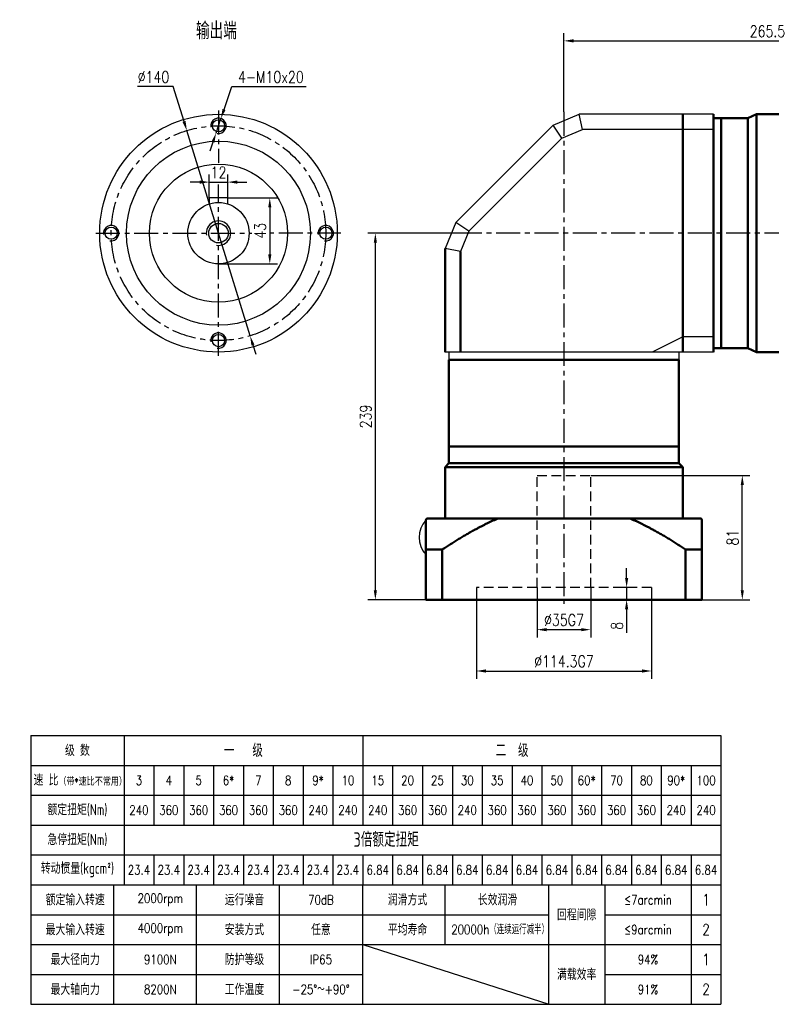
# Model space of a CAD drawing. Header units: inches. Extents: x 55 to 1027, y 11 to 695.
# Tile 1 of 3: x 55 to 546, y 11 to 652. Entities that reach past the tile are written whole.
import ezdxf

# ---------------------------------------------------------------- set-up
doc = ezdxf.new("R2010")
doc.units = ezdxf.units.IN
doc.header["$LTSCALE"] = 25
doc.header["$MEASUREMENT"] = 0
for name, pattern in [('CENTER', [2, 1.25, -0.25, 0.25, -0.25]), ('HIDDEN', [0.375, 0.25, -0.125]), ('实线', [0])]:
    doc.linetypes.add(name, pattern=pattern)
for name, color, linetype in [('1轮廓实线层', 7, 'Continuous'), ('2细线层', 4, 'Continuous'), ('3中心线层', 1, 'CENTER'), ('4虚线层', 6, 'HIDDEN'), ('6文字层', 3, 'Continuous'), ('7标注层', 4, 'Continuous')]:
    doc.layers.add(name, color=color, linetype=linetype)
doc.layers.add('可见 (ISO)', color=7, linetype='实线', lineweight=50)
doc.styles.add('PC_TEXTSTYLE', font='isocp.shx', dxfattribs={"width": 0.8, "bigfont": 'HZFS.SHX'})
doc.styles.add('TH_GBDIM', font='romans.shx', dxfattribs={"width": 0.8, "bigfont": 'gbcbig.shx'})
doc.dimstyles.new('直径标注A3', dxfattribs={"dimscale": 2.5, "dimtxt": 3.5, "dimasz": 3, "dimexe": 2, "dimexo": 0.0625, "dimgap": 1, "dimtad": 1, "dimtih": 1, "dimtoh": 1, "dimdsep": 46, "dimtxsty": 'PC_TEXTSTYLE', "dimsah": 1, "dimcen": 0.09, "dimclrt": 3, "dimadec": 0, "dimazin": 0, "dimtfac": 0.7, "dimtmove": 0, "dimatfit": 0, "dimfxl": 1, "dimtzin": 0, "dimarcsym": 0})
doc.dimstyles.new('线性标注', dxfattribs={"dimscale": 2.5, "dimtxt": 2.5, "dimasz": 3, "dimexe": 2, "dimexo": 0, "dimgap": 1, "dimtad": 1, "dimdsep": 46, "dimtxsty": 'PC_TEXTSTYLE', "dimsah": 1, "dimcen": 0.09, "dimclrt": 3, "dimadec": 0, "dimazin": 2, "dimtfac": 0.7, "dimtix": 1, "dimtmove": 0, "dimatfit": 0, "dimfxl": 1, "dimtzin": 0, "dimarcsym": 0})

# ---------------------------------------------------------------- blocks, each defined once
blk = doc.blocks.new('*D83')
at = {"layer": '7标注层', "color": 0, "lineweight": -2, "transparency": 16777216}
for p, q in [((410.29, 592.33), (410.29, 643.66)), ((675.79, 513.28), (675.79, 643.66)), ((416.54, 638.66), (669.54, 638.66))]:
    blk.add_line(p, q, dxfattribs=at)
at = {"layer": '7标注层', "color": 0, "transparency": 16777216}
for points in [[(416.54, 639.7), (416.54, 637.62), (410.29, 638.66)], [(669.54, 639.7), (669.54, 637.62), (675.79, 638.66)]]:
    blk.add_solid(points, dxfattribs=at)
at = {"layer": 'Defpoints', "color": 0, "transparency": 16777216}
for p in [(675.79, 638.66), (410.29, 592.33), (675.79, 513.28)]:
    blk.add_point(p, dxfattribs=at)
at = {"layer": '7标注层', "color": 3, "transparency": 16777216, "insert": (543.04, 644.91), "char_height": 7.5, "attachment_point": 5, "style": 'TH_GBDIM'}
blk.add_mtext('265.5', dxfattribs=at)
blk = doc.blocks.new('*D91')
at = {"layer": '7标注层', "color": 0, "lineweight": -2, "transparency": 16777216}
for p, q in [((451.16, 288.53), (451.16, 294.78)), ((452.2, 282.28), (446.16, 282.28)), ((451.16, 282.28), (451.16, 274.28)), ((452.2, 274.28), (446.16, 274.28)), ((451.16, 268.03), (451.16, 252.78))]:
    blk.add_line(p, q, dxfattribs=at)
at = {"layer": '7标注层', "color": 0, "transparency": 16777216}
for points in [[(450.12, 288.53), (452.2, 288.53), (451.16, 282.28)], [(450.12, 268.03), (452.2, 268.03), (451.16, 274.28)]]:
    blk.add_solid(points, dxfattribs=at)
at = {"layer": 'Defpoints', "color": 0, "transparency": 16777216}
for p in [(451.16, 282.28), (452.2, 282.28), (452.2, 274.28)]:
    blk.add_point(p, dxfattribs=at)
at = {"layer": '7标注层', "color": 3, "transparency": 16777216, "insert": (444.91, 257.28), "char_height": 7.5, "attachment_point": 5, "rotation": 90, "style": 'TH_GBDIM'}
blk.add_mtext('8', dxfattribs=at)
blk = doc.blocks.new('*D92')
at = {"layer": '7标注层', "color": 0, "lineweight": -2, "transparency": 16777216}
for p, q in [((427.79, 355.28), (531.63, 355.28)), ((526.63, 280.53), (526.63, 349.03)), ((500.29, 274.28), (531.63, 274.28))]:
    blk.add_line(p, q, dxfattribs=at)
at = {"layer": '7标注层', "color": 0, "transparency": 16777216}
for points in [[(525.59, 349.03), (527.68, 349.03), (526.63, 355.28)], [(525.59, 280.53), (527.68, 280.53), (526.63, 274.28)]]:
    blk.add_solid(points, dxfattribs=at)
at = {"layer": 'Defpoints', "color": 0, "transparency": 16777216}
for p in [(427.79, 355.28), (526.63, 355.28), (500.29, 274.28)]:
    blk.add_point(p, dxfattribs=at)
at = {"layer": '7标注层', "color": 3, "transparency": 16777216, "insert": (520.38, 314.78), "char_height": 7.5, "attachment_point": 5, "rotation": 90, "style": 'TH_GBDIM'}
blk.add_mtext('81', dxfattribs=at)
blk = doc.blocks.new('*D93')
at = {"layer": '7标注层', "color": 0, "lineweight": -2, "transparency": 16777216}
for p, q in [((392.79, 282.28), (392.79, 249.79)), ((427.79, 282.28), (427.79, 249.79)), ((399.04, 254.79), (421.54, 254.79))]:
    blk.add_line(p, q, dxfattribs=at)
at = {"layer": '7标注层', "color": 0, "transparency": 16777216}
for points in [[(399.04, 255.83), (399.04, 253.75), (392.79, 254.79)], [(421.54, 255.83), (421.54, 253.75), (427.79, 254.79)]]:
    blk.add_solid(points, dxfattribs=at)
at = {"layer": 'Defpoints', "color": 0, "transparency": 16777216}
for p in [(392.79, 282.28), (427.79, 282.28), (427.79, 254.79)]:
    blk.add_point(p, dxfattribs=at)
at = {"layer": '7标注层', "color": 3, "transparency": 16777216, "insert": (410.29, 261.04), "char_height": 7.5, "attachment_point": 5, "style": 'TH_GBDIM'}
blk.add_mtext('%%C35G7', dxfattribs=at)
blk = doc.blocks.new('*D94')
at = {"layer": '7标注层', "color": 0, "lineweight": -2, "transparency": 16777216}
for p, q in [((353.14, 278.28), (353.14, 222.84)), ((467.44, 278.28), (467.44, 222.84)), ((359.39, 227.84), (461.19, 227.84))]:
    blk.add_line(p, q, dxfattribs=at)
at = {"layer": '7标注层', "color": 0, "transparency": 16777216}
for points in [[(359.39, 228.88), (359.39, 226.8), (353.14, 227.84)], [(461.19, 228.88), (461.19, 226.8), (467.44, 227.84)]]:
    blk.add_solid(points, dxfattribs=at)
at = {"layer": 'Defpoints', "color": 0, "transparency": 16777216}
for p in [(353.14, 278.28), (467.44, 278.28), (467.44, 227.84)]:
    blk.add_point(p, dxfattribs=at)
at = {"layer": '7标注层', "color": 3, "transparency": 16777216, "insert": (410.29, 234.09), "char_height": 7.5, "attachment_point": 5, "style": 'TH_GBDIM'}
blk.add_mtext('%%C114.3G7', dxfattribs=at)
blk = doc.blocks.new('*D95')
at = {"layer": '7标注层', "color": 0, "lineweight": -2, "transparency": 16777216}
for p, q in [((353.44, 513.28), (282.27, 513.28)), ((287.27, 280.53), (287.27, 507.03)), ((320.29, 274.28), (282.27, 274.28))]:
    blk.add_line(p, q, dxfattribs=at)
at = {"layer": '7标注层', "color": 0, "transparency": 16777216}
for points in [[(286.23, 507.03), (288.31, 507.03), (287.27, 513.28)], [(286.23, 280.53), (288.31, 280.53), (287.27, 274.28)]]:
    blk.add_solid(points, dxfattribs=at)
at = {"layer": 'Defpoints', "color": 0, "transparency": 16777216}
for p in [(287.27, 513.28), (353.44, 513.28), (320.29, 274.28)]:
    blk.add_point(p, dxfattribs=at)
at = {"layer": '7标注层', "color": 3, "transparency": 16777216, "insert": (281.02, 393.78), "char_height": 7.5, "attachment_point": 5, "rotation": 90, "style": 'TH_GBDIM'}
blk.add_mtext('239', dxfattribs=at)
blk = doc.blocks.new('A$C3FFB01F4')
at = {"layer": '1轮廓实线层'}
blk.add_line((0, 0), (22.39, 0), dxfattribs=at)
blk.add_arc((11.2, -11.78), 16.25, 46.4688, 133.5312, dxfattribs=at)
blk = doc.blocks.new('*D97')
at = {"layer": '7标注层', "color": 0, "lineweight": -2, "transparency": 16777216}
for p, q in [((172.7, 546.58), (166.45, 546.58)), ((178.95, 536.28), (178.95, 551.58)), ((178.95, 546.58), (190.95, 546.58)), ((190.95, 536.28), (190.95, 551.58)), ((197.2, 546.58), (203.45, 546.58))]:
    blk.add_line(p, q, dxfattribs=at)
at = {"layer": '7标注层', "color": 0, "transparency": 16777216}
for points in [[(172.7, 547.63), (172.7, 545.54), (178.95, 546.58)], [(197.2, 547.63), (197.2, 545.54), (190.95, 546.58)]]:
    blk.add_solid(points, dxfattribs=at)
at = {"layer": 'Defpoints', "color": 0, "transparency": 16777216}
for p in [(190.95, 546.58), (178.95, 536.28), (190.95, 536.28)]:
    blk.add_point(p, dxfattribs=at)
at = {"layer": '7标注层', "color": 3, "transparency": 16777216, "insert": (184.95, 552.83), "char_height": 7.5, "attachment_point": 5, "style": 'TH_GBDIM'}
blk.add_mtext('12', dxfattribs=at)
blk = doc.blocks.new('*D98')
at = {"layer": '7标注层', "color": 0, "lineweight": -2, "transparency": 16777216}
for p, q in [((190.95, 536.28), (223.41, 536.28)), ((218.41, 530.03), (218.41, 499.53)), ((184.95, 493.28), (223.41, 493.28))]:
    blk.add_line(p, q, dxfattribs=at)
at = {"layer": '7标注层', "color": 0, "transparency": 16777216}
for points in [[(217.36, 530.03), (219.45, 530.03), (218.41, 536.28)], [(217.36, 499.53), (219.45, 499.53), (218.41, 493.28)]]:
    blk.add_solid(points, dxfattribs=at)
at = {"layer": 'Defpoints', "color": 0, "transparency": 16777216}
for p in [(190.95, 536.28), (184.95, 493.28), (218.41, 493.28)]:
    blk.add_point(p, dxfattribs=at)
at = {"layer": '7标注层', "color": 3, "transparency": 16777216, "insert": (212.16, 514.78), "char_height": 7.5, "attachment_point": 5, "rotation": 90, "style": 'TH_GBDIM'}
blk.add_mtext('43', dxfattribs=at)
blk = doc.blocks.new('*D99')
at = {"layer": '7标注层', "color": 0, "lineweight": -2, "transparency": 16777216}
for p, q in [((155.48, 608.83), (132.13, 608.83)), ((162.48, 586.14), (155.48, 608.83)), ((205.58, 446.39), (164.32, 580.17)), ((207.42, 440.41), (209.26, 434.44))]:
    blk.add_line(p, q, dxfattribs=at)
at = {"layer": '7标注层', "color": 0, "transparency": 16777216}
for points in [[(163.48, 586.45), (161.49, 585.83), (164.32, 580.17)], [(208.42, 440.72), (206.42, 440.11), (205.58, 446.39)]]:
    blk.add_solid(points, dxfattribs=at)
at = {"layer": 'Defpoints', "color": 0, "transparency": 16777216}
for p in [(164.32, 580.17), (205.58, 446.39)]:
    blk.add_point(p, dxfattribs=at)
at = {"layer": '7标注层', "color": 3, "transparency": 16777216, "insert": (142.56, 615.08), "char_height": 7.5, "attachment_point": 5, "style": 'TH_GBDIM'}
blk.add_mtext('∅140', dxfattribs=at)
blk = doc.blocks.new('*D100')
at = {"layer": '7标注层', "color": 0, "lineweight": -2, "transparency": 16777216}
for p, q in [((188.56, 593.93), (193.61, 608.83)), ((193.61, 608.83), (242.11, 608.83)), ((183.35, 578.54), (186.55, 588.01)), ((181.34, 572.62), (179.34, 566.7))]:
    blk.add_line(p, q, dxfattribs=at)
at = {"layer": '7标注层', "color": 0, "transparency": 16777216}
for points in [[(187.57, 594.27), (189.55, 593.6), (186.55, 588.01)], [(180.35, 572.96), (182.33, 572.29), (183.35, 578.54)]]:
    blk.add_solid(points, dxfattribs=at)
at = {"layer": 'Defpoints', "color": 0, "transparency": 16777216}
for p in [(186.55, 588.01), (183.35, 578.54)]:
    blk.add_point(p, dxfattribs=at)
at = {"layer": '7标注层', "color": 3, "transparency": 16777216, "insert": (219.11, 615.08), "char_height": 7.5, "attachment_point": 5, "style": 'TH_GBDIM'}
blk.add_mtext('4-M10x20', dxfattribs=at)
blk = doc.blocks.new('1421421421423')
at = {"layer": '1轮廓实线层'}
for p, q in [((25, 69.8), (191.5, 69.8)), ((25, 69.8), (25, 5)), ((105.1, 69.8), (105.1, 48.2)), ((191.5, 69.8), (191.5, 5)), ((25, 62.6), (191.5, 62.6)), ((105.1, 41), (105.1, 33.8)), ((25, 33.8), (191.5, 33.8)), ((25, 5), (191.5, 5))]:
    blk.add_line(p, q, dxfattribs=at)
at = {"layer": '2细线层'}
for p, q in [((47.5, 69.8), (47.5, 33.8)), ((54.7, 62.6), (54.7, 48.2)), ((61.9, 62.6), (61.9, 48.2)), ((69.1, 62.6), (69.1, 48.2)), ((76.3, 62.6), (76.3, 48.2)), ((83.5, 62.6), (83.5, 48.2)), ((90.7, 62.6), (90.7, 48.2)), ((97.9, 62.6), (97.9, 48.2)), ((105.1, 62.6), (105.1, 48.2)), ((112.3, 62.6), (112.3, 48.2)), ((112.3, 62.6), (112.3, 48.2)), ((119.5, 62.6), (119.5, 48.2)), ((126.7, 62.6), (126.7, 48.2)), ((126.7, 62.6), (126.7, 48.2)), ((133.9, 62.6), (133.9, 48.2)), ((141.1, 62.6), (141.1, 48.2)), ((148.3, 62.6), (148.3, 48.2)), ((148.3, 62.6), (148.3, 48.2)), ((155.5, 62.6), (155.5, 48.2)), ((162.7, 62.6), (162.7, 48.2)), ((169.9, 62.6), (169.9, 48.2)), ((177.1, 62.6), (177.1, 48.2)), ((184.3, 62.6), (184.3, 48.2)), ((25, 55.4), (191.5, 55.4)), ((25, 48.2), (191.5, 48.2)), ((25, 48.2), (191.5, 48.2)), ((25, 41), (191.5, 41)), ((54.7, 41), (54.7, 33.8)), ((61.9, 41), (61.9, 33.8)), ((69.1, 41), (69.1, 33.8)), ((76.3, 41), (76.3, 33.8)), ((83.5, 41), (83.5, 33.8)), ((90.7, 41), (90.7, 33.8)), ((97.9, 41), (97.9, 33.8)), ((105.1, 41), (105.1, 33.8)), ((112.3, 41), (112.3, 33.8)), ((112.3, 41), (112.3, 33.8)), ((119.5, 41), (119.5, 33.8)), ((126.7, 41), (126.7, 33.8)), ((126.7, 41), (126.7, 33.8)), ((133.9, 41), (133.9, 33.8)), ((141.1, 41), (141.1, 33.8)), ((148.3, 41), (148.3, 33.8)), ((148.3, 41), (148.3, 33.8)), ((155.5, 41), (155.5, 33.8)), ((162.7, 41), (162.7, 33.8)), ((169.9, 41), (169.9, 33.8)), ((177.1, 41), (177.1, 33.8)), ((184.3, 41), (184.3, 5)), ((45, 5), (45, 33.8)), ((65, 5), (65, 33.8)), ((85, 5), (85, 33.8)), ((105.1, 5), (105.1, 33.8)), ((125, 19.4), (125, 33.8)), ((150, 5), (150, 33.8)), ((163.49, 33.8), (163.49, 5)), ((25, 26.6), (149.87, 26.6)), ((163.49, 26.6), (191.5, 26.6)), ((25, 19.4), (191.5, 19.4)), ((105.1, 19.4), (150, 5)), ((25, 12.2), (105, 12.2)), ((163.49, 12.2), (191.5, 12.2))]:
    blk.add_line(p, q, dxfattribs=at)
at = {"layer": '6文字层'}
for s, width, heights, insert, char_height, attachment_point, style in [('级 数', 25, [0], (36.25, 66.2), 2.7, 5, 'PC_TEXTSTYLE'), ('一   级', 64, [0], (76.3, 66.2), 3.15, 5, 'PC_TEXTSTYLE'), ('二  级', 128, [0], (141.1, 66.2), 3.15, 5, 'PC_TEXTSTYLE'), ('速 比{\\H0.66667x;（带\\Fromans,gbcbig|c134;*\\Fisocp,hzfs|c134;速比不常用）}', 52.9027, [0], (36.95, 59.06), 2.7, 5, 'PC_TEXTSTYLE'), ('3', 8, [0], (51.1, 59), 2.25, 5, 'TH_GBDIM'), ('4', 8, [0], (58.3, 59), 2.25, 5, 'TH_GBDIM'), ('5', 8, [0], (65.5, 59), 2.25, 5, 'TH_GBDIM'), ('6*', 8, [0], (72.7, 59), 2.25, 5, 'TH_GBDIM'), ('7', 8, [0], (79.9, 59), 2.25, 5, 'TH_GBDIM'), ('8', 8, [0], (87.1, 59), 2.25, 5, 'TH_GBDIM'), ('9*', 8, [0], (94.3, 59), 2.25, 5, 'TH_GBDIM'), ('10', 8, [0], (101.5, 59), 2.25, 5, 'TH_GBDIM'), ('15', 8, [0], (108.7, 59), 2.25, 5, 'TH_GBDIM'), ('20', 8, [0], (115.9, 59), 2.25, 5, 'TH_GBDIM'), ('25', 8, [0], (123.1, 59), 2.25, 5, 'TH_GBDIM'), ('30', 8, [0], (130.3, 59), 2.25, 5, 'TH_GBDIM'), ('35', 8, [0], (137.5, 59), 2.25, 5, 'TH_GBDIM'), ('40', 8, [0], (144.7, 59), 2.25, 5, 'TH_GBDIM'), ('50', 8, [0], (151.9, 59), 2.25, 5, 'TH_GBDIM'), ('60*', 8, [0], (159.1, 59), 2.25, 5, 'TH_GBDIM'), ('70', 8, [0], (166.3, 59), 2.25, 5, 'TH_GBDIM'), ('80', 8, [0], (173.5, 59), 2.25, 5, 'TH_GBDIM'), ('90*', 8, [0], (180.7, 59), 2.25, 5, 'TH_GBDIM'), ('100', 8, [0], (187.9, 59), 2.25, 5, 'TH_GBDIM'), ('额定扭矩(Nm)', 47.388, [0], (36.25, 51.8), 2.7, 5, 'PC_TEXTSTYLE'), ('240', 8, [0], (51.1, 51.8), 2.25, 5, 'TH_GBDIM'), ('360', 8, [0], (58.3, 51.8), 2.25, 5, 'TH_GBDIM'), ('360', 8, [0], (65.5, 51.8), 2.25, 5, 'TH_GBDIM'), ('360', 8, [0], (72.7, 51.8), 2.25, 5, 'TH_GBDIM'), ('360', 8, [0], (79.9, 51.8), 2.25, 5, 'TH_GBDIM'), ('360', 8, [0], (87.1, 51.8), 2.25, 5, 'TH_GBDIM'), ('240', 8, [0], (94.3, 51.8), 2.25, 5, 'TH_GBDIM'), ('240', 8, [0], (101.5, 51.8), 2.25, 5, 'TH_GBDIM'), ('240', 8, [0], (108.7, 51.8), 2.25, 5, 'TH_GBDIM'), ('360', 8, [2.25], (115.9, 51.8), 2.25, 5, 'TH_GBDIM'), ('360', 8, [3.6], (123.1, 51.8), 2.25, 5, 'TH_GBDIM'), ('240', 8, [0], (130.3, 51.8), 2.25, 5, 'TH_GBDIM'), ('360', 8, [3.6], (137.5, 51.8), 2.25, 5, 'TH_GBDIM'), ('360', 8, [0], (144.7, 51.8), 2.25, 5, 'TH_GBDIM'), ('360', 8, [0], (151.9, 51.8), 2.25, 5, 'TH_GBDIM'), ('360', 8, [0], (159.1, 51.8), 2.25, 5, 'TH_GBDIM'), ('360', 8, [0], (166.3, 51.8), 2.25, 5, 'TH_GBDIM'), ('360', 8, [0], (173.5, 51.8), 2.25, 5, 'TH_GBDIM'), ('240', 8, [0], (180.7, 51.8), 2.25, 5, 'TH_GBDIM'), ('240', 8, [0], (187.9, 51.8), 2.25, 5, 'TH_GBDIM'), ('急停扭矩(Nm)', 35.9, [0], (36.25, 44.6), 2.7, 5, 'PC_TEXTSTYLE'), ('\\pi71.731;3倍额定扭矩', 160.4545, [0], (31.11, 46.47), 3.5, 1, 'PC_TEXTSTYLE'), ('转动惯量(kgcm²)', 39.53, [0], (36.25, 37.4), 2.7, 5, 'PC_TEXTSTYLE'), ('23.4', 8, [0], (51.1, 37.4), 2.25, 5, 'TH_GBDIM'), ('23.4', 8, [0], (58.3, 37.4), 2.25, 5, 'TH_GBDIM'), ('23.4', 8, [0], (65.5, 37.4), 2.25, 5, 'TH_GBDIM'), ('23.4', 8, [0], (72.7, 37.4), 2.25, 5, 'TH_GBDIM'), ('23.4', 8, [2.25], (79.9, 37.4), 2.25, 5, 'TH_GBDIM'), ('23.4', 8, [0], (87.1, 37.4), 2.25, 5, 'TH_GBDIM'), ('23.4', 8, [0], (94.3, 37.4), 2.25, 5, 'TH_GBDIM'), ('23.4', 8, [0], (101.5, 37.4), 2.25, 5, 'TH_GBDIM'), ('6.84', 9.76, [0], (108.7, 37.4), 2.25, 5, 'TH_GBDIM'), ('6.84', 8, [0], (115.9, 37.4), 2.25, 5, 'TH_GBDIM'), ('6.84', 8, [0], (123.1, 37.4), 2.25, 5, 'TH_GBDIM'), ('6.84', 8, [0], (130.3, 37.4), 2.25, 5, 'TH_GBDIM'), ('6.84', 8, [0], (137.5, 37.4), 2.25, 5, 'TH_GBDIM'), ('6.84', 8, [0], (144.7, 37.4), 2.25, 5, 'TH_GBDIM'), ('6.84', 8, [0], (151.9, 37.4), 2.25, 5, 'TH_GBDIM'), ('6.84', 8, [0], (159.1, 37.4), 2.25, 5, 'TH_GBDIM'), ('6.84', 8, [0], (166.3, 37.4), 2.25, 5, 'TH_GBDIM'), ('6.84', 8, [0], (173.5, 37.4), 2.25, 5, 'TH_GBDIM'), ('6.84', 8, [0], (180.7, 37.4), 2.25, 5, 'TH_GBDIM'), ('6.84', 8, [0], (187.9, 37.4), 2.25, 5, 'TH_GBDIM'), ('额定输入转速', 32.8663, [0], (35.72, 30.2), 2.7, 5, 'PC_TEXTSTYLE'), ('2000rpm', 27.125, [0], (56.25, 30.2), 2.25, 5, 'TH_GBDIM'), ('运行噪音', 27.125, [0], (76.55, 30.2), 2.7, 5, 'PC_TEXTSTYLE'), ('70dB', 27.125, [0], (95, 30.2), 2.25, 5, 'TH_GBDIM'), ('润滑方式', 27.125, [0], (115.89, 30.2), 2.7, 5, 'PC_TEXTSTYLE'), ('长效润滑', 27.125, [0], (137.6, 30.2), 2.7, 5, 'PC_TEXTSTYLE'), ('{\\H0.5x;≤7arcmin}', 33.2075, [0], (173.89, 30.2), 4.5, 5, 'TH_GBDIM'), ('1', 8, [0], (187.9, 30.2), 2.7, 5, 'TH_GBDIM'), ('回程间隙', 23.125, [0], (156.69, 26.6), 2.7, 5, 'PC_TEXTSTYLE'), ('最大输入转速', 32.8663, [0], (35.72, 23), 2.7, 5, 'PC_TEXTSTYLE'), ('4000rpm', 27.125, [0], (56.25, 23), 2.25, 5, 'TH_GBDIM'), ('安装方式', 27.125, [0], (76.55, 23), 2.7, 5, 'PC_TEXTSTYLE'), ('任意', 27.125, [0], (95, 23), 2.7, 5, 'PC_TEXTSTYLE'), ('平均寿命', 27.125, [0], (115.89, 23), 2.7, 5, 'PC_TEXTSTYLE'), ('20000h（连续运行减半）', 46.8318, [0], (138.22, 23), 2.25, 5, 'TH_GBDIM'), ('{\\H0.5x;≤9arcmin}', 33.2075, [0], (173.89, 23), 4.5, 5, 'TH_GBDIM'), ('2', 8, [0], (187.9, 23), 2.7, 5, 'TH_GBDIM'), ('最大径向力', 27.125, [0], (35.72, 15.8), 2.7, 5, 'PC_TEXTSTYLE'), ('9100N', 27.125, [0], (56.25, 15.8), 2.25, 5, 'TH_GBDIM'), ('防护等级', 27.125, [0], (76.55, 15.8), 2.7, 5, 'PC_TEXTSTYLE'), ('IP65', 27.125, [0], (95, 15.8), 2.25, 5, 'TH_GBDIM'), ('{\\H0.5x;94%}', 23.125, [0], (173.89, 15.8), 4.5, 5, 'TH_GBDIM'), ('1', 8, [0], (187.9, 15.8), 2.7, 5, 'TH_GBDIM'), ('满载效率', 23.125, [0], (156.69, 12.2), 2.7, 5, 'PC_TEXTSTYLE'), ('最大轴向力', 27.125, [0], (35.72, 8.6), 2.7, 5, 'PC_TEXTSTYLE'), ('8200N', 27.125, [0], (56.25, 8.6), 2.25, 5, 'TH_GBDIM'), ('工作温度', 27.125, [0], (76.55, 8.6), 2.7, 5, 'PC_TEXTSTYLE'), ('-25°～+90°', 34.5764, [0], (95, 8.6), 2.25, 5, 'TH_GBDIM'), ('{\\H0.5x;91%}', 23.125, [0], (173.89, 8.6), 4.5, 5, 'TH_GBDIM'), ('2', 8, [0], (187.9, 8.6), 2.7, 5, 'TH_GBDIM')]:
    blk.add_mtext_dynamic_manual_height_columns(s, width=width, gutter_width=25, heights=heights, dxfattribs=dict(at, insert=insert, char_height=char_height, attachment_point=attachment_point, style=style))

msp = doc.modelspace()

# ---------------------------------------------------------------- linework, layer by layer
msp.add_circle((184.951, 513.277), 45)
at = {"layer": '1轮廓实线层', "ltscale": 0.5}
for p, q in [((403.222, 583.706), (420.293, 590.777)), ((507.793, 590.777), (420.293, 590.777)), ((408.886, 575.229), (422.282, 580.777)), ((507.793, 580.777), (422.282, 580.777)), ((507.793, 445.777), (487.793, 445.777)), ((507.793, 435.777), (332.793, 435.777)), ((485.293, 430.777), (335.293, 430.777))]:
    msp.add_line(p, q, dxfattribs=at)
at = {"layer": '1轮廓实线层'}
for p, q in [((422.282, 580.777), (420.293, 590.777)), ((339.864, 520.348), (403.222, 583.706)), ((408.886, 575.229), (403.222, 583.706)), ((348.341, 514.684), (408.886, 575.229)), ((190.951, 536.277), (178.951, 536.277)), ((178.951, 536.277), (178.951, 532.356)), ((190.951, 532.356), (190.951, 536.277)), ((348.341, 514.684), (339.864, 520.348)), ((342.793, 501.288), (332.793, 503.277)), ((487.793, 445.777), (467.793, 435.777)), ((335.293, 435.777), (335.293, 430.777)), ((485.293, 435.777), (485.293, 430.777))]:
    msp.add_line(p, q, dxfattribs=at)
at = {"layer": '1轮廓实线层', "ltscale": 1.31579}
for p, q in [((339.864, 520.348), (332.793, 503.277)), ((348.341, 514.684), (342.793, 501.288))]:
    msp.add_line(p, q, dxfattribs=at)
at = {"layer": '1轮廓实线层'}
for centre, radius in [((184.951, 513.277), 77.5), ((184.951, 583.277), 4), ((184.951, 513.277), 60), ((184.951, 513.277), 20), ((114.951, 513.277), 4), ((184.951, 513.277), 6.4), ((254.951, 513.277), 4), ((184.951, 443.277), 4)]:
    msp.add_circle(centre, radius, dxfattribs=at)
at = {"layer": '2细线层'}
for centre, radius in [((184.951, 583.277), 5), ((184.951, 513.277), 8), ((114.951, 513.277), 5), ((254.951, 513.277), 5), ((184.951, 443.277), 5)]:
    msp.add_arc(centre, radius, 260, 190, dxfattribs=at)
at = {"layer": '3中心线层', "ltscale": 0.5}
for p, q in [((184.951, 593.185), (184.951, 559.164)), ((410.293, 592.328), (410.293, 271.66)), ((184.951, 433.369), (184.951, 544.937)), ((105.042, 513.277), (206.805, 513.277)), ((264.859, 513.277), (218.405, 513.277)), ((681.731, 513.277), (330.321, 513.277))]:
    msp.add_line(p, q, dxfattribs=at)
msp.add_circle((184.951, 513.277), 70, dxfattribs=at)
at = {"layer": '4虚线层'}
for p, q in [((392.793, 282.277), (392.793, 355.277)), ((392.793, 355.277), (427.793, 355.277)), ((427.793, 282.277), (427.793, 355.277)), ((467.443, 282.277), (353.143, 282.277)), ((353.143, 282.277), (353.143, 274.277)), ((467.443, 282.277), (467.443, 274.277))]:
    msp.add_line(p, q, dxfattribs=at)
at = {"layer": '可见 (ISO)', "ltscale": 1.31579}
for p, q in [((487.793, 435.777), (487.793, 590.777)), ((507.793, 435.777), (507.793, 590.777)), ((530.293, 588.277), (535.827, 590.777)), ((535.827, 590.777), (535.827, 435.777)), ((576.793, 590.777), (535.827, 590.777)), ((512.793, 588.277), (507.793, 588.277)), ((512.793, 588.277), (512.793, 438.277)), ((530.293, 588.277), (512.793, 588.277)), ((530.293, 588.277), (530.293, 438.277)), ((332.793, 435.777), (332.793, 503.277)), ((342.793, 435.777), (342.793, 501.288)), ((512.793, 438.277), (507.793, 438.277)), ((530.293, 438.277), (512.793, 438.277)), ((530.293, 438.277), (535.827, 435.777)), ((335.293, 430.777), (485.293, 430.777)), ((335.293, 430.777), (335.293, 363.277)), ((485.293, 430.777), (485.293, 363.277)), ((576.793, 435.777), (535.827, 435.777)), ((335.293, 374.277), (485.293, 374.277)), ((335.293, 373.277), (335.293, 363.277)), ((485.293, 373.277), (485.293, 363.277)), ((335.293, 363.277), (332.793, 360.777)), ((487.793, 360.777), (332.793, 360.777)), ((332.793, 360.777), (332.793, 327.277)), ((335.293, 363.277), (485.293, 363.277)), ((485.293, 363.277), (487.793, 360.777)), ((487.793, 360.777), (487.793, 327.277)), ((320.293, 274.277), (320.293, 326.277)), ((410.293, 327.277), (321.293, 327.277)), ((499.293, 327.277), (410.293, 327.277)), ((320.293, 274.277), (320.293, 307.077)), ((320.293, 307.077), (330.92, 307.077)), ((330.92, 307.077), (330.92, 274.277)), ((489.665, 274.277), (489.665, 307.077)), ((489.665, 307.077), (500.293, 307.077)), ((500.293, 307.077), (500.293, 274.277)), ((489.665, 274.277), (320.293, 274.277)), ((489.665, 274.277), (500.293, 274.277))]:
    msp.add_line(p, q, dxfattribs=at)
for centre, start, end in [((321.293, 326.277), 90, 180), ((499.293, 326.277), 360, 90)]:
    msp.add_arc(centre, 1, start, end, dxfattribs=at)
for points, weights in [([(366.704, 327.077), (350.439, 319.987), (330.92, 307.077)], [1, 1.02709237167, 1.02700998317]), ([(489.665, 307.077), (470.147, 319.987), (453.882, 327.077)], [1.02700998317, 1.02709237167, 1]), ([(500.293, 326.277), (500.293, 319.292), (500.293, 307.077)], [1.00284133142, 1.02708793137, 1.02700998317])]:
    msp.add_rational_spline(points, weights, degree=2, dxfattribs=at)

# ---------------------------------------------------------------- block references
at = {"layer": '1轮廓实线层', "rotation": 90}
msp.add_blockref('A$C3FFB01F4', (320.293, 303.775), dxfattribs=at)
at = {"layer": '1轮廓实线层', "xscale": 2.704, "yscale": 2.704, "zscale": 2.704}
msp.add_blockref('1421421421423', (-5.1, -2.98), dxfattribs=at)

# ---------------------------------------------------------------- texts
at = {"layer": '6文字层', "insert": (170.251, 650.795), "char_height": 11.1111, "attachment_point": 1, "style": 'PC_TEXTSTYLE'}
msp.add_mtext_dynamic_manual_height_columns('输出端', width=40.7261, gutter_width=25, heights=[0], dxfattribs=at)

# ---------------------------------------------------------------- dimensions: what is measured, and where the dimension line sits
at = {"layer": '7标注层'}
for base, p1, p2, picture, middle in [((675.793, 638.659), (410.293, 592.328), (675.793, 513.277), '*D83', (543.043, 644.909)), ((190.951, 546.585), (178.951, 536.277), (190.951, 536.277), '*D97', (184.951, 552.835))]:
    dim = msp.add_linear_dim(base=base, p1=p1, p2=p2, dimstyle='线性标注', override={"dimtxt": 3, "dimasz": 2.5, "dimtxsty": 'TH_GBDIM', "dimadec": 2}, dxfattribs=at)
    dim.commit()
    dim.dimension.update_dxf_attribs({"geometry": picture, "text_midpoint": middle})
dim = msp.add_diameter_dim_2p(p1=(205.578, 446.386), p2=(164.323, 580.169), dimstyle='直径标注A3', override={"dimtxt": 3, "dimasz": 2.5, "dimtxsty": 'TH_GBDIM', "dimadec": 2}, dxfattribs=at)
dim.commit()
dim.dimension.update_dxf_attribs({"geometry": '*D99', "text_midpoint": (142.555, 608.834), "dimtype": 163})
dim = msp.add_diameter_dim_2p(p1=(183.347, 578.542), p2=(186.555, 588.013), text='4-M10x20', dimstyle='直径标注A3', override={"dimtxt": 3, "dimasz": 2.5, "dimtxsty": 'TH_GBDIM', "dimadec": 2}, dxfattribs=at)
dim.commit()
dim.dimension.update_dxf_attribs({"geometry": '*D100', "text_midpoint": (219.106, 608.834), "dimtype": 163})
for base, p1, p2, picture, middle in [((218.405, 493.277), (190.951, 536.277), (184.951, 493.277), '*D98', (212.155, 514.777)), ((287.273, 513.277), (320.293, 274.277), (353.44, 513.277), '*D95', (281.023, 393.777)), ((526.634, 355.277), (500.293, 274.277), (427.793, 355.277), '*D92', (520.384, 314.777))]:
    dim = msp.add_linear_dim(base=base, p1=p1, p2=p2, angle=90, dimstyle='线性标注', override={"dimtxt": 3, "dimasz": 2.5, "dimtxsty": 'TH_GBDIM', "dimadec": 2}, dxfattribs=at)
    dim.commit()
    dim.dimension.update_dxf_attribs({"geometry": picture, "text_midpoint": middle})
dim = msp.add_linear_dim(base=(451.162, 282.277), p1=(452.203, 274.277), p2=(452.203, 282.277), angle=90, dimstyle='线性标注', override={"dimtxt": 3, "dimasz": 2.5, "dimtxsty": 'TH_GBDIM', "dimadec": 2}, dxfattribs=at)
dim.commit()
dim.dimension.update_dxf_attribs({"geometry": '*D91', "text_midpoint": (451.162, 257.277), "dimtype": 160})
for base, p1, p2, picture, middle in [((467.443, 227.839), (353.143, 278.277), (467.443, 278.277), '*D94', (410.293, 234.089)), ((427.793, 254.787), (392.793, 282.277), (427.793, 282.277), '*D93', (410.293, 261.037))]:
    dim = msp.add_linear_dim(base=base, p1=p1, p2=p2, text='%%C<>G7', dimstyle='线性标注', override={"dimtxt": 3, "dimasz": 2.5, "dimtxsty": 'TH_GBDIM', "dimadec": 2}, dxfattribs=at)
    dim.commit()
    dim.dimension.update_dxf_attribs({"geometry": picture, "text_midpoint": middle})

doc.saveas('drawing.dxf')
